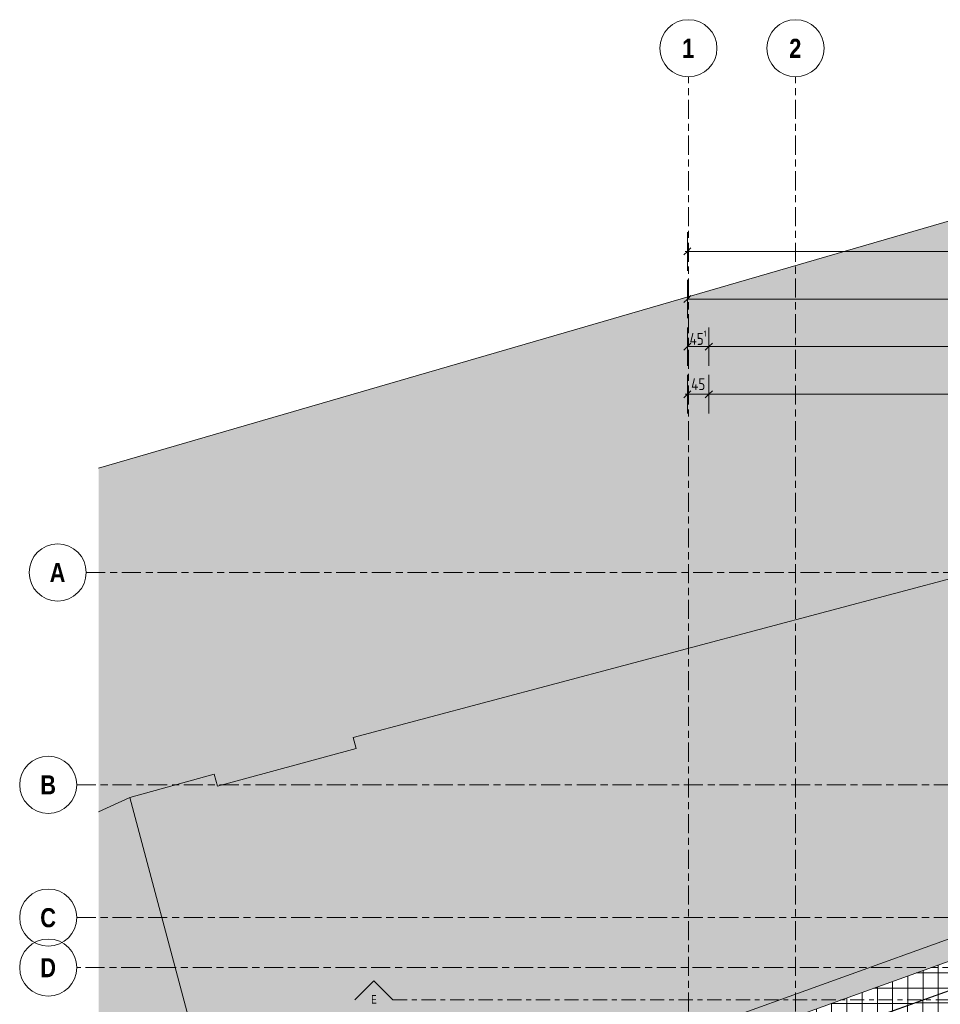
# Model space of a CAD drawing. Header units: metres. Extents: x 2 to 165, y -54 to 869.
# Tile 72 of 106: x 14 to 34, y 18 to 38. Entities that reach past the tile are written whole.
import ezdxf

# ---------------------------------------------------------------- set-up
doc = ezdxf.new("R2010")
doc.units = ezdxf.units.M
doc.linetypes.add('_Rasterlinie_', pattern=[0.75, 0.4, -0.1, 0.15, -0.1])
doc.linetypes.add('_Schnittlinie_', pattern=[0.6, 0.3, -0.1, 0.1, -0.1])
for name, color, linetype, lineweight in [('A_Bem', 7, 'Continuous', 5), ('A_Bem-100', 7, 'Continuous', 5), ('A_Geschossdecken', 7, 'Continuous', 5), ('A_Geschossdecken_Oberflächenschraffur', 7, 'Continuous', 5), ('A_Körper_Form', 7, 'Continuous', 5), ('A_Raster', 128, 'Continuous', 5), ('A_Symbol-S_A', 172, 'Continuous', 5), ('A_Wand', 244, 'Continuous', 5), ('A_Wand_Schraff', 1, 'Continuous', 5)]:
    doc.layers.add(name, color=color, linetype=linetype, lineweight=lineweight)
doc.styles.add('Arial Narrow', font='ARIALN.TTF', dxfattribs={"width": 0.8, "height": 0.18})
doc.styles.add('Arial Narrow_B', font='txt', dxfattribs={"height": 0.4})
doc.styles.add('ISOCPEUR', font='isocpeur.ttf', dxfattribs={"width": 0.8, "height": 0.25})
doc.dimstyles.new('BLB-Standard_2_5_Aussen', dxfattribs={"dimscale": 0.3048, "dimtxt": 0.248995, "dimasz": 0.492126, "dimexe": 1.32874, "dimexo": 0.0625, "dimgap": 0.032808, "dimtad": 1, "dimdec": 1, "dimlfac": 100, "dimrnd": 0.1, "dimdsep": 46, "dimtxsty": 'ISOCPEUR', "dimblk1": 'OBLIQUE', "dimblk2": 'OBLIQUE', "dimsah": 1, "dimcen": 0.09, "dimdle": 0.164042, "dimazin": 0, "dimtfac": 1, "dimtdec": 4, "dimtix": 1, "dimtmove": 0, "dimatfit": 3, "dimfxl": 1.32874, "dimfxlon": 1, "dimtvp": 1, "dimtolj": 1, "dimtzin": 0, "dimarcsym": 2})
doc.dimstyles.new('BLB-Standard_2_5_Aussen_1', dxfattribs={"dimscale": 0.3048, "dimtxt": 0.248995, "dimasz": 0.492126, "dimexe": 1.32874, "dimexo": 0.0625, "dimgap": 0.032808, "dimtad": 1, "dimrnd": 0.001, "dimzin": 0, "dimdsep": 46, "dimtxsty": 'ISOCPEUR', "dimblk1": 'OBLIQUE', "dimblk2": 'OBLIQUE', "dimsah": 1, "dimcen": 0.09, "dimdle": 0.164042, "dimazin": 0, "dimtfac": 1, "dimtdec": 4, "dimtix": 1, "dimtmove": 0, "dimatfit": 3, "dimfxl": 1.32874, "dimfxlon": 1, "dimtvp": 1, "dimtolj": 1, "dimtzin": 0, "dimarcsym": 2})
pattern_1 = [(0, (56.96675, 0.011), (0, 0.32), []), (90, (56.96675, 0.011), (-0.32, 2e-17), [])]
pattern_2 = [(0, (56.97275, 0), (0, 0.32), []), (90, (56.97275, 0), (-0.32, 2e-17), [])]

# ---------------------------------------------------------------- blocks, each defined once
blk = doc.blocks.new('Schnitt - Name-592450-AB- E0-  OK FFB')
at = {"layer": 'A_Symbol-S_A', "lineweight": 9}
for p, q in [((-0.004, 0.004), (-0.008, 0)), ((0, 0), (-0.004, 0.004))]:
    blk.add_line(p, q, dxfattribs=at)
blk = doc.blocks.new('DIMBLOCK102-AB- E0-  OK FFB')
at = {"layer": 'A_Bem-100'}
for p, q in [((28.344, 30.99), (28.344, 31.8)), ((28.794, 30.99), (28.794, 31.8)), ((28.344, 31.395), (28.794, 31.395)), ((28.344, 31.395), (28.344, 30.99)), ((28.794, 31.395), (28.794, 30.99))]:
    blk.add_line(p, q, dxfattribs=at)
at = {"layer": 'A_Bem-100', "lineweight": 9}
for p, q in [((28.344, 31.395), (28.419, 31.47)), ((28.794, 31.395), (28.869, 31.47)), ((28.344, 31.395), (28.269, 31.32)), ((28.794, 31.395), (28.719, 31.32))]:
    blk.add_line(p, q, dxfattribs=at)
at = {"layer": 'A_Bem-100', "color": 0, "insert": (28.39, 31.731), "char_height": 0.25, "width": 0.43024, "attachment_point": 1, "line_spacing_factor": 1.149209, "style": 'ISOCPEUR'}
blk.add_mtext('45\\A2\\H0.5x;\\S1^  ;\\H2x;', dxfattribs=at)
blk = doc.blocks.new('_Oblique')
at = {"color": 0, "linetype": 'ByBlock', "lineweight": -2}
blk.add_line((-0.5, -0.5), (0.5, 0.5), dxfattribs=at)
blk = doc.blocks.new('DIMBLOCK103-AB- E0-  OK FFB')
at = {"layer": 'A_Bem-100'}
for p, q in [((28.794, 30.99), (28.794, 31.8)), ((42.894, 30.99), (42.894, 31.8)), ((28.794, 31.395), (42.894, 31.395)), ((28.794, 31.395), (28.794, 30.99)), ((42.894, 31.395), (42.894, 30.99))]:
    blk.add_line(p, q, dxfattribs=at)
at = {"layer": 'A_Bem-100', "lineweight": 9}
for p, q in [((28.794, 31.395), (28.869, 31.47)), ((42.894, 31.395), (42.969, 31.47)), ((28.794, 31.395), (28.719, 31.32)), ((42.894, 31.395), (42.819, 31.32))]:
    blk.add_line(p, q, dxfattribs=at)
at = {"layer": 'A_Bem-100', "color": 0, "insert": (35.566, 31.731), "char_height": 0.25, "width": 0.66926, "attachment_point": 1, "line_spacing_factor": 1.149209, "style": 'ISOCPEUR'}
blk.add_mtext('14,10', dxfattribs=at)
blk = doc.blocks.new('DIMBLOCK120-AB- E0-  OK FFB')
at = {"layer": 'A_Bem-100'}
for p, q in [((28.344, 31.99), (28.344, 32.8)), ((45.984, 31.99), (45.984, 32.8)), ((28.344, 32.395), (45.984, 32.395)), ((28.344, 32.395), (28.344, 31.99)), ((45.984, 32.395), (45.984, 31.99))]:
    blk.add_line(p, q, dxfattribs=at)
at = {"layer": 'A_Bem-100', "lineweight": 9}
for p, q in [((45.984, 32.395), (46.059, 32.47)), ((28.344, 32.395), (28.269, 32.32)), ((28.344, 32.395), (28.419, 32.47)), ((45.984, 32.395), (45.909, 32.32))]:
    blk.add_line(p, q, dxfattribs=at)
at = {"layer": 'A_Bem-100', "color": 0, "insert": (36.865, 32.731), "char_height": 0.25, "width": 0.71706, "attachment_point": 1, "rotation": 0.0004, "line_spacing_factor": 1.149209, "style": 'ISOCPEUR'}
blk.add_mtext('17,64', dxfattribs=at)
blk = doc.blocks.new('Raster - Raster-989695-AB- E0-  OK FFB')
at = {"layer": 'A_Raster', "lineweight": 9}
blk.add_circle((0, 0), 0.006, dxfattribs=at)
blk = doc.blocks.new('DIMBLOCK213-AB- E0-  OK FFB')
at = {"layer": 'A_Bem-100'}
for p, q in [((28.344, 29.99), (28.344, 30.8)), ((28.794, 29.99), (28.794, 30.8)), ((28.294, 30.395), (28.794, 30.395)), ((28.344, 30.395), (28.344, 29.99)), ((28.794, 30.395), (28.794, 29.99))]:
    blk.add_line(p, q, dxfattribs=at)
at = {"layer": 'A_Bem-100', "lineweight": 9}
for p, q in [((28.344, 30.395), (28.419, 30.47)), ((28.794, 30.395), (28.869, 30.47)), ((28.344, 30.395), (28.269, 30.32)), ((28.794, 30.395), (28.719, 30.32))]:
    blk.add_line(p, q, dxfattribs=at)
at = {"layer": 'A_Bem-100', "color": 0, "insert": (28.422, 30.731), "char_height": 0.25, "width": 0.35255, "attachment_point": 1, "line_spacing_factor": 1.149209, "style": 'ISOCPEUR'}
blk.add_mtext('45', dxfattribs=at)
blk = doc.blocks.new('DIMBLOCK214-AB- E0-  OK FFB')
at = {"layer": 'A_Bem-100'}
for p, q in [((28.794, 29.99), (28.794, 30.8)), ((42.894, 29.99), (42.894, 30.8)), ((28.794, 30.395), (42.944, 30.395)), ((28.794, 30.395), (28.794, 29.99)), ((42.894, 30.395), (42.894, 29.99))]:
    blk.add_line(p, q, dxfattribs=at)
at = {"layer": 'A_Bem-100', "lineweight": 9}
for p, q in [((28.794, 30.395), (28.869, 30.47)), ((42.894, 30.395), (42.969, 30.47)), ((28.794, 30.395), (28.719, 30.32)), ((42.894, 30.395), (42.819, 30.32))]:
    blk.add_line(p, q, dxfattribs=at)
at = {"layer": 'A_Bem-100', "color": 0, "insert": (35.565, 30.731), "char_height": 0.25, "width": 0.66926, "attachment_point": 1, "line_spacing_factor": 1.149209, "style": 'ISOCPEUR'}
blk.add_mtext('14,10', dxfattribs=at)
blk = doc.blocks.new('DIMBLOCK215-AB- E0-  OK FFB')
at = {"layer": 'A_Bem-100'}
for p, q in [((28.344, 32.99), (28.344, 33.8)), ((80.194, 32.99), (80.194, 33.8)), ((28.294, 33.395), (80.244, 33.395)), ((28.344, 33.395), (28.344, 32.99)), ((80.194, 33.395), (80.194, 32.99))]:
    blk.add_line(p, q, dxfattribs=at)
at = {"layer": 'A_Bem-100', "lineweight": 9}
for p, q in [((28.344, 33.395), (28.269, 33.32)), ((28.344, 33.395), (28.419, 33.47)), ((80.194, 33.395), (80.119, 33.32)), ((80.194, 33.395), (80.269, 33.47))]:
    blk.add_line(p, q, dxfattribs=at)
at = {"layer": 'A_Bem-100', "color": 0, "insert": (53.98, 33.731), "char_height": 0.25, "width": 0.69316, "attachment_point": 1, "line_spacing_factor": 1.149209, "style": 'ISOCPEUR'}
blk.add_mtext('51,85', dxfattribs=at)

msp = doc.modelspace()

# ---------------------------------------------------------------- hatches: boundary and pattern name
at = {"layer": 'A_Geschossdecken', "lineweight": 9}
msp.add_hatch(color=254, dxfattribs=at).paths.add_polyline_path([(18.8619, 13.5677), (46.7053, 23.5861), (44.8997, 29.4613), (21.3269, 23.1862), (21.3882, 22.9541), (18.4743, 22.1605), (18.406, 22.4114), (16.6307, 21.9278), (18.7691, 13.9157)], flags=0)
at = {"layer": 'A_Geschossdecken_Oberflächenschraffur'}
h = msp.add_hatch(dxfattribs=at)
h.set_pattern_fill('FP_4', color=9, style=0, pattern_type=2)
h.set_pattern_definition(pattern_2)
h.paths.add_polyline_path([(28.7924, 16.0656), (37.9999, 19.3661), (40.6823, 19.3515), (40.6823, 19.9229), (37.8381, 19.9279), (28.794, 16.6738), (28.7936, 16.5153)], flags=0)
h = msp.add_hatch(dxfattribs=at)
h.set_pattern_fill('FP_4', color=9, style=0, pattern_type=2)
h.set_pattern_definition(pattern_2)
h.paths.add_polyline_path([(28.7924, 16.0656), (37.9999, 19.3661), (40.6823, 19.3515), (40.6823, 19.9229), (37.8381, 19.9279), (28.794, 16.6738), (28.7936, 16.5153)], flags=0)
h = msp.add_hatch(dxfattribs=at)
h.set_pattern_fill('FP_261', color=9, style=0, pattern_type=2)
h.set_pattern_definition(pattern_1)
h.paths.add_polyline_path([(34.1028, 11.0982), (35.0068, 13.0129), (35.0068, 16.5698), (35.9705, 16.5698), (35.9705, 15.0542), (38.0016, 19.3561), (28.7923, 16.055), (33.9398, 11.2503)], flags=0)
h = msp.add_hatch(dxfattribs=at)
h.set_pattern_fill('FP_261', color=9, style=0, pattern_type=2)
h.set_pattern_definition(pattern_1)
h.paths.add_polyline_path([(34.1028, 11.0982), (35.0068, 13.0129), (35.0068, 16.5698), (35.9705, 16.5698), (35.9705, 15.0542), (38.0016, 19.3561), (28.7923, 16.055), (33.9398, 11.2503)], flags=0)
at = {"layer": 'A_Körper_Form', "lineweight": 9}
for points in [[(15.9776, 21.6233), (16.6307, 21.9278), (18.406, 22.4114), (18.4743, 22.1605), (21.3882, 22.9541), (21.3269, 23.1862), (44.8996, 29.4618), (42.7009, 36.6161), (15.9776, 28.8405), (15.9776, 22.0033)], [(15.9776, 12.435), (18.8838, 13.5078), (16.6307, 21.9278), (15.9776, 21.6233), (15.9776, 13.9157)]]:
    msp.add_hatch(color=254, dxfattribs=at).paths.add_polyline_path(points, flags=0)
at = {"layer": 'A_Wand_Schraff', "lineweight": 9}
msp.add_hatch(color=253, dxfattribs=at).paths.add_polyline_path([(28.3438, 16.5118), (37.8381, 19.9279), (36.5448, 19.9302), (28.3438, 16.9794), (28.3438, 16.7628)], flags=0)

# ---------------------------------------------------------------- linework, layer by layer
at = {"layer": 'A_Geschossdecken', "color": 253, "lineweight": 9}
for p, q in [((44.8997, 29.4613), (21.3269, 23.1862)), ((18.8619, 13.5677), (46.7053, 23.5861)), ((21.3269, 23.1862), (21.3882, 22.9541)), ((21.3882, 22.9541), (18.4743, 22.1605)), ((18.406, 22.4114), (16.6307, 21.9278)), ((18.4743, 22.1605), (18.406, 22.4114)), ((16.6307, 21.9278), (18.8619, 13.5677)), ((28.7923, 16.055), (38.0016, 19.3561)), ((28.7924, 16.0656), (37.9999, 19.3661))]:
    msp.add_line(p, q, dxfattribs=at)
at = {"layer": 'A_Körper_Form', "color": 253, "lineweight": 9}
for p, q in [((42.7009, 36.6161), (15.9776, 28.8405)), ((21.3269, 23.1862), (44.8996, 29.4618)), ((21.3882, 22.9541), (21.3269, 23.1862)), ((18.4743, 22.1605), (21.3882, 22.9541)), ((16.6307, 21.9278), (18.406, 22.4114)), ((18.406, 22.4114), (18.4743, 22.1605)), ((16.6307, 21.9278), (15.9776, 21.6233)), ((15.9776, 21.6233), (16.6307, 21.9278)), ((18.8838, 13.5078), (16.6307, 21.9278))]:
    msp.add_line(p, q, dxfattribs=at)
at = {"layer": 'A_Raster', "linetype": '_Rasterlinie_', "lineweight": 9}
for p, q in [((28.3646, -53.073), (28.3646, 37.0621)), ((30.6142, -53.073), (30.6142, 37.0621)), ((15.7173, 26.6516), (88.3003, 26.6516)), ((15.5195, 22.1916), (88.1025, 22.1916)), ((15.5195, 19.4016), (88.1025, 19.4016)), ((88.1031, 18.3516), (15.5195, 18.3516))]:
    msp.add_line(p, q, dxfattribs=at)
at = {"layer": 'A_Symbol-S_A', "linetype": '_Schnittlinie_', "lineweight": 9}
msp.add_line((22.1587, 17.6759), (86.6263, 17.6759), dxfattribs=at)
at = {"layer": 'A_Wand', "color": 250, "lineweight": 9}
for p, q in [((46.6969, 23.5831), (28.3438, 16.9794)), ((28.794, 16.6738), (37.8381, 19.9279))]:
    msp.add_line(p, q, dxfattribs=at)

# ---------------------------------------------------------------- block references
at = {"layer": 'A_Raster', "lineweight": 9, "xscale": 99.99999999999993, "yscale": 99.99999999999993, "zscale": 99.99999999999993}
for p in [(28.3646, 37.6621), (30.6142, 37.6621)]:
    msp.add_blockref('Raster - Raster-989695-AB- E0-  OK FFB', p, dxfattribs=at)
for p, rotation in [((15.1173, 26.6516), 269.9999999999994), ((14.9195, 22.1916), 269.9999999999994), ((14.9195, 19.4016), 269.9999999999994), ((14.9195, 18.3516), 89.99999999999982)]:
    msp.add_blockref('Raster - Raster-989695-AB- E0-  OK FFB', p, dxfattribs=dict(at, rotation=rotation))
at = {"layer": 'A_Symbol-S_A', "lineweight": 9, "xscale": 99.99999999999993, "yscale": 99.99999999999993, "zscale": 99.99999999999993}
msp.add_blockref('Schnitt - Name-592450-AB- E0-  OK FFB', (22.1587, 17.6759), dxfattribs=at)

# ---------------------------------------------------------------- texts
at = {"layer": 'A_Raster', "char_height": 0.4, "attachment_point": 1, "style": 'Arial Narrow_B'}
for s, insert, width in [('\\fArial Narrow|b1|i0|c0|p34|;1', (28.2326, 37.8605), 0.312658), ('\\fArial Narrow|b1|i0|c0|p34|;2', (30.4822, 37.8605), 0.312658), ('\\fArial Narrow|b1|i0|c0|p34|;A', (14.9488, 26.8499), 0.400844), ('\\fArial Narrow|b1|i0|c0|p34|;B', (14.751, 22.3899), 0.400844), ('\\fArial Narrow|b1|i0|c0|p34|;C', (14.751, 19.5999), 0.400844), ('\\fArial Narrow|b1|i0|c0|p34|;D', (14.751, 18.5499), 0.400844)]:
    msp.add_mtext(s, dxfattribs=dict(at, insert=insert, width=width))
at = {"layer": 'A_Symbol-S_A', "insert": (21.7054, 17.773), "char_height": 0.18, "width": 0.12827, "attachment_point": 1, "style": 'Arial Narrow'}
msp.add_mtext('E', dxfattribs=at)

# ---------------------------------------------------------------- dimensions: what is measured, and where the dimension line sits
at = {"layer": 'A_Bem'}
for base, p1, p2, dimstyle, override, picture, middle in [((80.1942, 33.3948), (28.3438, 32.9898), (80.1942, 32.9898), 'BLB-Standard_2_5_Aussen_1', {"dimpost": '<>', "dimfxl": 51.850392}, 'DIMBLOCK215-AB- E0-  OK FFB', (54.269, 33.5298)), ((42.8944, 31.3946), (28.7945, 30.9896), (42.8944, 30.9896), 'BLB-Standard_2_5_Aussen_1', {"dimpost": '<>', "dimfxl": 14.099949}, 'DIMBLOCK103-AB- E0-  OK FFB', (35.8444, 31.5296)), ((28.794, 30.3946), (28.3438, 29.9896), (28.794, 29.9896), 'BLB-Standard_2_5_Aussen', {"dimpost": '<>', "dimfxl": 0.450167}, 'DIMBLOCK213-AB- E0-  OK FFB', (28.5689, 30.5296)), ((42.8944, 30.3946), (28.794, 29.9896), (42.8944, 29.9896), 'BLB-Standard_2_5_Aussen_1', {"dimpost": '<>', "dimfxl": 14.100443}, 'DIMBLOCK214-AB- E0-  OK FFB', (35.8442, 30.5296))]:
    dim = msp.add_linear_dim(base=base, p1=p1, p2=p2, dimstyle=dimstyle, override=override, dxfattribs=at)
    dim.commit()
    dim.dimension.update_dxf_attribs({"geometry": picture, "text_midpoint": middle})
dim = msp.add_linear_dim(base=(45.9841, 32.3947), p1=(28.3437, 31.9896), p2=(45.9841, 31.9897), angle=0.00044, dimstyle='BLB-Standard_2_5_Aussen_1', override={"dimpost": '<>', "dimfxl": 17.640379}, dxfattribs=at)
dim.commit()
dim.dimension.update_dxf_attribs({"geometry": 'DIMBLOCK120-AB- E0-  OK FFB', "text_midpoint": (37.1639, 32.5296)})
dim = msp.add_linear_dim(base=(28.7945, 31.3946), p1=(28.3438, 30.9896), p2=(28.7945, 30.9896), text='\\A1;45\\Q;{\\A1;{\\H0.5x;\\S1^ ;}}', dimstyle='BLB-Standard_2_5_Aussen', override={"dimpost": '<>', "dimfxl": 0.450661}, dxfattribs=at)
dim.commit()
dim.dimension.update_dxf_attribs({"geometry": 'DIMBLOCK102-AB- E0-  OK FFB', "text_midpoint": (28.5691, 31.5296)})

doc.saveas('drawing.dxf')
